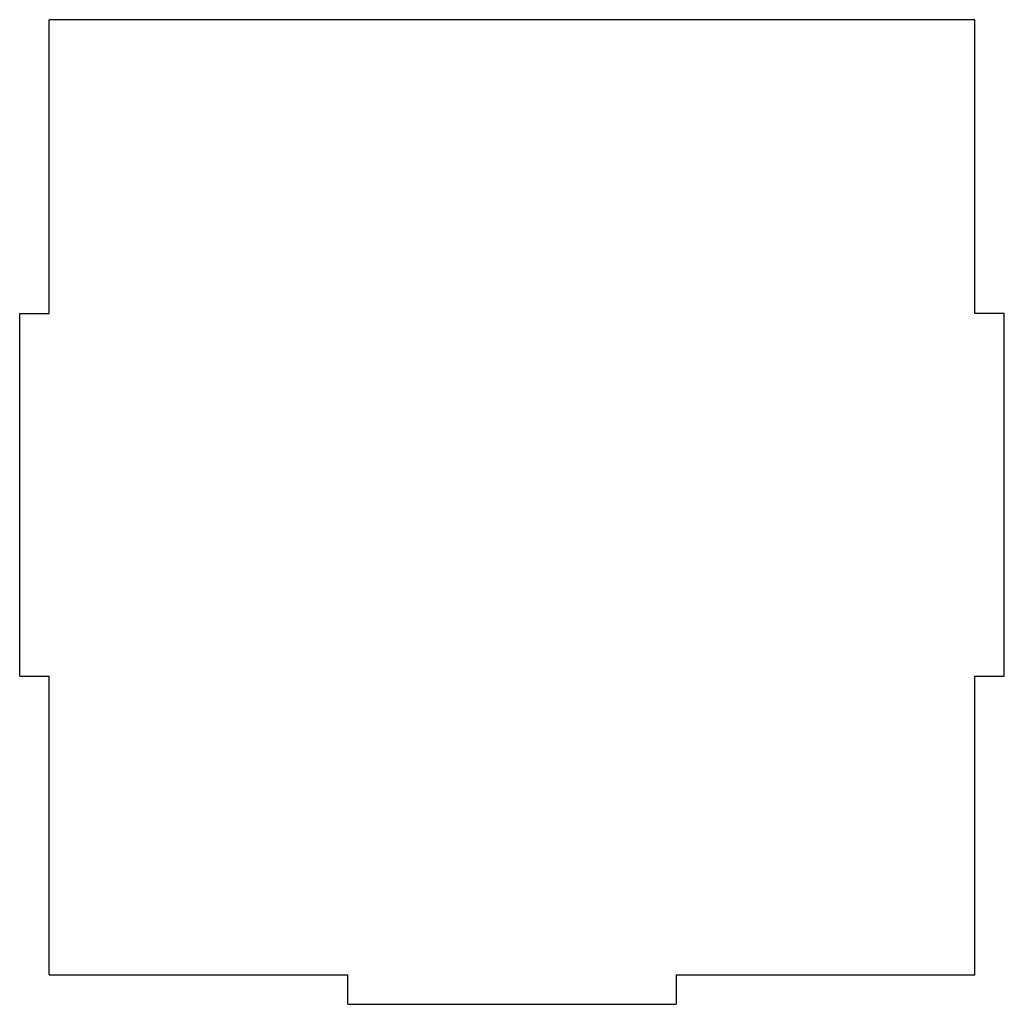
# Model space of a CAD drawing. Extents: x -150 to 150, y -150 to 150.
import ezdxf

# ---------------------------------------------------------------- set-up
doc = ezdxf.new("R2010")
doc.units = 0
doc.header["$MEASUREMENT"] = 0
doc.layers.add('VISIBLE', color=7, linetype='CONTINUOUS')

msp = doc.modelspace()

# ---------------------------------------------------------------- linework, layer by layer
at = {"layer": 'VISIBLE'}
for p, q in [((141, 150, 9), (-141, 150, 9)), ((-141, 60.5, 9), (-141, 150, 9)), ((141, 60.5, 9), (141, 150, 9)), ((-150, -50, 9), (-150, 60.5, 9)), ((-150, 60.5, 9), (-141, 60.5, 9)), ((150, 60.5, 9), (141, 60.5, 9)), ((150, -50, 9), (150, 60.5, 9)), ((-150, -50, 9), (-141, -50, 9)), ((-141, -141, 9), (-141, -50, 9)), ((141, -141, 9), (141, -50, 9)), ((141, -50, 9), (150, -50, 9)), ((-141, -141, 9), (-50, -141, 9)), ((-50, -150, 9), (-50, -141, 9)), ((50, -141, 9), (50, -150, 9)), ((50, -141, 9), (141, -141, 9)), ((-50, -150, 9), (50, -150, 9))]:
    msp.add_line(p, q, dxfattribs=at)

doc.saveas('drawing.dxf')
